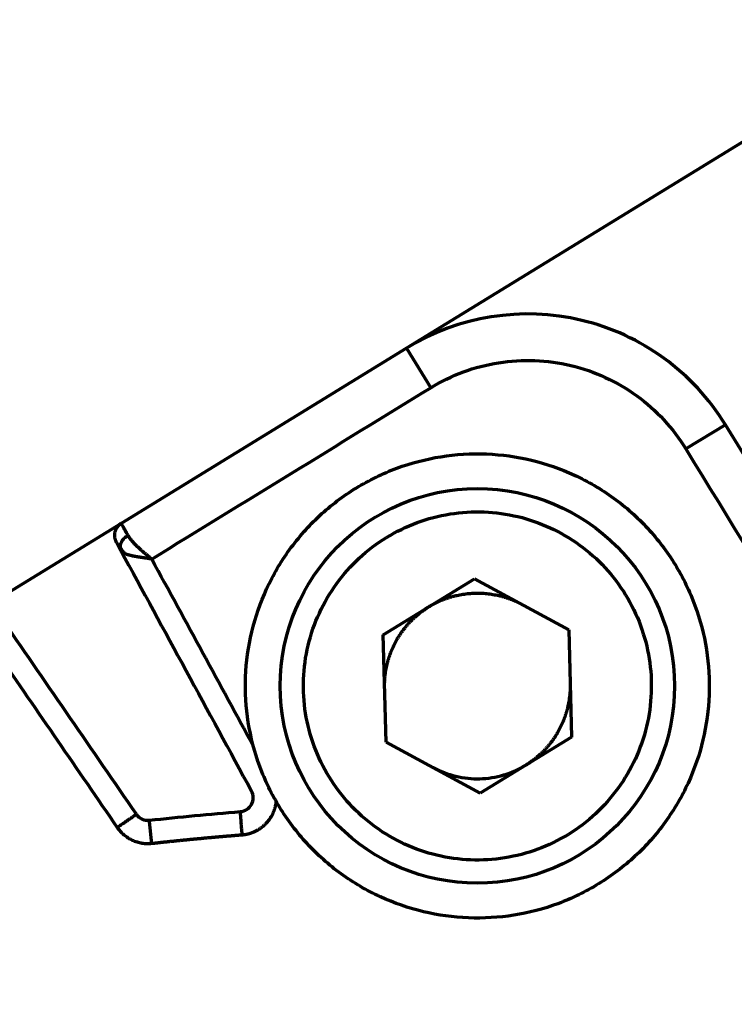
# Model space of a CAD drawing. Header units: millimetres. Extents: x -170 to 6906, y -2212 to 4257.
# Tile 120 of 256: x 4763 to 4778, y -1181 to -1159. Entities that reach past the tile are written whole.
import ezdxf

# ---------------------------------------------------------------- set-up
doc = ezdxf.new("R2010")
doc.units = ezdxf.units.MM
doc.layers.add('1', color=7, linetype='Continuous', true_color=0xffffff)
doc.styles.add('PC_TEXTSTYLE', font='ISOCP.SHX', dxfattribs={"width": 0.707, "bigfont": 'GBCBIG.SHX'})
doc.dimstyles.new('GB_DIMSTYLE', dxfattribs={"dimtxt": 50, "dimasz": 40, "dimexe": 1, "dimexo": 0, "dimgap": 1.5, "dimtad": 1, "dimdec": 1, "dimdsep": 46, "dimtxsty": 'PC_TEXTSTYLE', "dimcen": 0, "dimclrd": 256, "dimclrt": 3, "dimadec": 1, "dimazin": 2, "dimtp": 0.1, "dimtm": 0.1, "dimtfac": 0.71, "dimtdec": 1, "dimtmove": 0, "dimatfit": 3, "dimfxl": 1, "dimtfill": 1, "dimarcsym": 0})

# ---------------------------------------------------------------- blocks, each defined once
blk = doc.blocks.new('*D40')
at = {"lineweight": -2, "transparency": 16777216}
for p, q in [((5298.604, -811.424), (5142.709, -938.982)), ((4772.638, -1241.784), (5111.751, -964.312))]:
    blk.add_line(p, q, dxfattribs=at)
at = {"lineweight": 18, "transparency": 16777216}
blk.add_solid([(5138.487, -933.822), (5146.931, -944.141), (5111.751, -964.312)], dxfattribs=at)
at = {"layer": 'Defpoints', "color": 0, "lineweight": 18, "transparency": 16777216}
for p in [(5111.751, -964.312), (4772.638, -1241.784)]:
    blk.add_point(p, dxfattribs=at)
at = {"color": 3, "lineweight": 18, "transparency": 16777216, "insert": (5244.525, -821.426), "char_height": 50, "attachment_point": 5, "rotation": 39.291, "style": 'PC_TEXTSTYLE', "bg_fill": 3, "box_fill_scale": 1.1, "bg_fill_color": 256, "bg_fill_true_color": 13158600, "bg_fill_transparency": 0}
blk.add_mtext('R625', dxfattribs=at)

msp = doc.modelspace()

# ---------------------------------------------------------------- linework, layer by layer
at = {"color": 0, "lineweight": 18}
msp.add_arc((4772.638, -1241.784), 438.165, 198.70552, 161.36953, dxfattribs=at)
at = {"layer": '1', "color": 0, "linetype": 'Continuous', "lineweight": 70}
for p, q in [((4781.95, -1159.811), (4771.035, -1166.508)), ((4771.035, -1166.508), (4764.885, -1170.282)), ((4771.035, -1166.508), (4771.558, -1167.361)), ((4777.911, -1168.155), (4777.059, -1168.678)), ((4783.45, -1177.182), (4777.911, -1168.155)), ((4764.885, -1170.282), (4761.842, -1172.148)), ((4770.534, -1172.681), (4772.503, -1171.474)), ((4772.503, -1171.474), (4774.533, -1172.574)), ((4774.533, -1172.574), (4774.595, -1174.883)), ((4770.596, -1174.99), (4770.534, -1172.681)), ((4774.595, -1174.883), (4772.626, -1176.091)), ((4772.626, -1176.091), (4770.596, -1174.99))]:
    msp.add_line(p, q, dxfattribs=at)
msp.add_circle((4772.565, -1173.782), 4.25, dxfattribs=at)
for centre, radius, start, end in [((4772.638, -1241.784), 96.155, 43.96908, 90.65338), ((4772.638, -1241.784), 92.198, 45.82722, 90.65338), ((4772.638, -1241.784), 89.031, 46.47231, 92.98615), ((4772.638, -1241.784), 86, 47.14312, 175.23562), ((4773.649, -1170.77), 5, 31.5318, 121.5318), ((4767.432, -1176.19), 0.3, 274.5384, 28.5318), ((4765.461, -1176.377), 0.3, 214.5318, 276.2623)]:
    msp.add_arc(centre, radius, start, end, dxfattribs=at)
for points, knots in [([(4771.558, -1167.361), (4771.781, -1167.224), (4772.017, -1167.109), (4772.508, -1166.927), (4772.763, -1166.861), (4773.28, -1166.779), (4773.543, -1166.763), (4774.066, -1166.783), (4774.326, -1166.819), (4774.836, -1166.941), (4775.084, -1167.027), (4775.56, -1167.246), (4775.787, -1167.379), (4776.211, -1167.686), (4776.407, -1167.861), (4776.763, -1168.245), (4776.922, -1168.455), (4777.059, -1168.678)], [0, 0, 0, 0, 0.125, 0.125, 0.25, 0.25, 0.375, 0.375, 0.5, 0.5, 0.625, 0.625, 0.75, 0.75, 0.875, 0.875, 1, 1, 1, 1]), ([(4769.95, -1169.52), (4770.229, -1169.349), (4770.524, -1169.206), (4771.138, -1168.979), (4771.456, -1168.896), (4772.103, -1168.793), (4772.431, -1168.773), (4773.085, -1168.799), (4773.411, -1168.843), (4774.047, -1168.996), (4774.358, -1169.103), (4774.953, -1169.377), (4775.236, -1169.543), (4775.766, -1169.928), (4776.012, -1170.146), (4776.457, -1170.626), (4776.655, -1170.888), (4776.826, -1171.167)], [0, 0, 0, 0, 0.125, 0.125, 0.25, 0.25, 0.375, 0.375, 0.5, 0.5, 0.625, 0.625, 0.75, 0.75, 0.875, 0.875, 1, 1, 1, 1]), ([(4768.303, -1176.397), (4768.132, -1176.118), (4767.988, -1175.822), (4767.761, -1175.208), (4767.678, -1174.89), (4767.575, -1174.244), (4767.556, -1173.916), (4767.581, -1173.262), (4767.626, -1172.936), (4767.778, -1172.299), (4767.886, -1171.989), (4768.159, -1171.394), (4768.326, -1171.11), (4768.71, -1170.581), (4768.928, -1170.335), (4769.409, -1169.89), (4769.671, -1169.692), (4769.95, -1169.52)], [0, 0, 0, 0, 0.125, 0.125, 0.25, 0.25, 0.375, 0.375, 0.5, 0.5, 0.625, 0.625, 0.75, 0.75, 0.875, 0.875, 1, 1, 1, 1]), ([(4770.603, -1170.586), (4770.813, -1170.458), (4771.034, -1170.35), (4771.495, -1170.18), (4771.733, -1170.117), (4772.218, -1170.04), (4772.464, -1170.026), (4772.955, -1170.045), (4773.199, -1170.078), (4773.677, -1170.192), (4773.91, -1170.273), (4774.356, -1170.478), (4774.568, -1170.603), (4774.966, -1170.891), (4775.15, -1171.055), (4775.484, -1171.415), (4775.632, -1171.612), (4775.761, -1171.821)], [0, 0, 0, 0, 0.125, 0.125, 0.25, 0.25, 0.375, 0.375, 0.5, 0.5, 0.625, 0.625, 0.75, 0.75, 0.875, 0.875, 1, 1, 1, 1]), ([(4764.885, -1170.282), (4764.885, -1170.282), (4764.885, -1170.282), (4764.885, -1170.282), (4764.885, -1170.283), (4764.886, -1170.284), (4764.886, -1170.285), (4764.887, -1170.286), (4764.888, -1170.287), (4764.889, -1170.289), (4764.89, -1170.291), (4764.891, -1170.294), (4764.893, -1170.296), (4764.894, -1170.299), (4764.896, -1170.302), (4764.898, -1170.305), (4764.9, -1170.309), (4764.902, -1170.312), (4764.904, -1170.317), (4764.907, -1170.321), (4764.909, -1170.325), (4764.912, -1170.33), (4764.915, -1170.335), (4764.918, -1170.34), (4764.921, -1170.346), (4764.924, -1170.352), (4764.928, -1170.358), (4764.931, -1170.364), (4764.935, -1170.371), (4764.939, -1170.378), (4764.943, -1170.385), (4764.947, -1170.392), (4764.951, -1170.4), (4764.956, -1170.408), (4764.96, -1170.416), (4764.965, -1170.424), (4764.97, -1170.433), (4764.975, -1170.441), (4764.98, -1170.451), (4764.985, -1170.46), (4764.991, -1170.469), (4764.996, -1170.479), (4765.002, -1170.489), (4765.008, -1170.5), (4765.014, -1170.51), (4765.02, -1170.521), (4765.026, -1170.532), (4765.03, -1170.54), (4765.032, -1170.543)], [0, 0, 0, 0, 0.019277, 0.039896, 0.060568, 0.081293, 0.102072, 0.122904, 0.143789, 0.164728, 0.18572, 0.206765, 0.227864, 0.249016, 0.270222, 0.291481, 0.312793, 0.334159, 0.355578, 0.377051, 0.398577, 0.420156, 0.441789, 0.463475, 0.485215, 0.507008, 0.528855, 0.550755, 0.572709, 0.594716, 0.616777, 0.638891, 0.661059, 0.68328, 0.705554, 0.727883, 0.750265, 0.7727, 0.795189, 0.817731, 0.840327, 0.862977, 0.88568, 0.908437, 0.931247, 0.954111, 0.977029, 1, 1, 1, 1]), ([(4765.032, -1170.543), (4765.002, -1170.561), (4764.957, -1170.594), (4764.909, -1170.651), (4764.881, -1170.697), (4764.864, -1170.745), (4764.858, -1170.79), (4764.863, -1170.831), (4764.873, -1170.855), (4764.878, -1170.866)], [0, 0, 0, 0, 0.249355, 0.374464, 0.499573, 0.624681, 0.74979, 0.874899, 1, 1, 1, 1]), ([(4765.032, -1170.543), (4765.034, -1170.546), (4765.038, -1170.552), (4765.044, -1170.561), (4765.05, -1170.57), (4765.056, -1170.579), (4765.062, -1170.588), (4765.069, -1170.598), (4765.076, -1170.607), (4765.083, -1170.616), (4765.091, -1170.626), (4765.099, -1170.635), (4765.107, -1170.645), (4765.115, -1170.655), (4765.123, -1170.665), (4765.132, -1170.674), (4765.141, -1170.684), (4765.15, -1170.694), (4765.16, -1170.704), (4765.169, -1170.714), (4765.179, -1170.725), (4765.189, -1170.735), (4765.2, -1170.745), (4765.21, -1170.756), (4765.221, -1170.766), (4765.235, -1170.779), (4765.252, -1170.794), (4765.272, -1170.813), (4765.292, -1170.831), (4765.313, -1170.85), (4765.334, -1170.869), (4765.356, -1170.888), (4765.378, -1170.908), (4765.401, -1170.927), (4765.424, -1170.947), (4765.448, -1170.967), (4765.472, -1170.987), (4765.497, -1171.008), (4765.522, -1171.028), (4765.539, -1171.042), (4765.547, -1171.049)], [0, 0, 0, 0, 0.018205, 0.036497, 0.054878, 0.07335, 0.091916, 0.110578, 0.129338, 0.148199, 0.167163, 0.186231, 0.205407, 0.224692, 0.244089, 0.263599, 0.283224, 0.302966, 0.322828, 0.34281, 0.362916, 0.383147, 0.403504, 0.423989, 0.444605, 0.465352, 0.500948, 0.536935, 0.573315, 0.61009, 0.647263, 0.684834, 0.722807, 0.761183, 0.799963, 0.839151, 0.878746, 0.918752, 0.959169, 1, 1, 1, 1]), ([(4769.368, -1175.743), (4769.24, -1175.534), (4769.132, -1175.312), (4768.962, -1174.852), (4768.9, -1174.613), (4768.822, -1174.128), (4768.808, -1173.882), (4768.827, -1173.392), (4768.86, -1173.147), (4768.975, -1172.67), (4769.055, -1172.437), (4769.261, -1171.991), (4769.385, -1171.778), (4769.674, -1171.381), (4769.837, -1171.197), (4770.198, -1170.863), (4770.394, -1170.714), (4770.603, -1170.586)], [0, 0, 0, 0, 0.125, 0.125, 0.25, 0.25, 0.375, 0.375, 0.5, 0.5, 0.625, 0.625, 0.75, 0.75, 0.875, 0.875, 1, 1, 1, 1]), ([(4765.547, -1171.049), (4765.543, -1171.048), (4765.534, -1171.047), (4765.52, -1171.045), (4765.507, -1171.043), (4765.493, -1171.041), (4765.48, -1171.039), (4765.467, -1171.037), (4765.454, -1171.035), (4765.441, -1171.033), (4765.428, -1171.031), (4765.415, -1171.03), (4765.403, -1171.028), (4765.39, -1171.026), (4765.378, -1171.024), (4765.365, -1171.023), (4765.353, -1171.021), (4765.341, -1171.019), (4765.329, -1171.017), (4765.317, -1171.016), (4765.306, -1171.014), (4765.294, -1171.012), (4765.283, -1171.01), (4765.271, -1171.009), (4765.26, -1171.007), (4765.249, -1171.005), (4765.238, -1171.003), (4765.228, -1171.002), (4765.217, -1171), (4765.207, -1170.998), (4765.196, -1170.996), (4765.186, -1170.994), (4765.176, -1170.992), (4765.167, -1170.99), (4765.157, -1170.989), (4765.148, -1170.987), (4765.138, -1170.985), (4765.129, -1170.983), (4765.12, -1170.981), (4765.111, -1170.979), (4765.103, -1170.977), (4765.094, -1170.975), (4765.086, -1170.973), (4765.078, -1170.971), (4765.07, -1170.969), (4765.062, -1170.967), (4765.054, -1170.965), (4765.047, -1170.962), (4765.039, -1170.96), (4765.032, -1170.958), (4765.025, -1170.956), (4765.018, -1170.954), (4765.012, -1170.951), (4765.005, -1170.949), (4764.999, -1170.947), (4764.992, -1170.945), (4764.986, -1170.942), (4764.981, -1170.94), (4764.975, -1170.937), (4764.969, -1170.935), (4764.964, -1170.933), (4764.959, -1170.93), (4764.954, -1170.928), (4764.949, -1170.925), (4764.944, -1170.923), (4764.94, -1170.92), (4764.935, -1170.918), (4764.931, -1170.915), (4764.927, -1170.913), (4764.923, -1170.91), (4764.919, -1170.908), (4764.916, -1170.905), (4764.912, -1170.903), (4764.909, -1170.9), (4764.906, -1170.897), (4764.903, -1170.895), (4764.9, -1170.892), (4764.897, -1170.89), (4764.894, -1170.887), (4764.892, -1170.884), (4764.89, -1170.882), (4764.887, -1170.879), (4764.885, -1170.876), (4764.883, -1170.874), (4764.882, -1170.871), (4764.88, -1170.868), (4764.879, -1170.866), (4764.878, -1170.866)], [0, 0, 0, 0, 0.014823, 0.029571, 0.044244, 0.058842, 0.073366, 0.087815, 0.10219, 0.11649, 0.130716, 0.144867, 0.158944, 0.172947, 0.186875, 0.20073, 0.21451, 0.228216, 0.241849, 0.255407, 0.268891, 0.282302, 0.295639, 0.308903, 0.322092, 0.335209, 0.348251, 0.361221, 0.374117, 0.38694, 0.39969, 0.412366, 0.42497, 0.437501, 0.449959, 0.462344, 0.474656, 0.486896, 0.499063, 0.511158, 0.523181, 0.535131, 0.54701, 0.558816, 0.57055, 0.582212, 0.593803, 0.605322, 0.616769, 0.628145, 0.63945, 0.650683, 0.661845, 0.672936, 0.683956, 0.694906, 0.705785, 0.716593, 0.727331, 0.737999, 0.748596, 0.759123, 0.769581, 0.779969, 0.790287, 0.800536, 0.810715, 0.820825, 0.830866, 0.840839, 0.850742, 0.860577, 0.870344, 0.880043, 0.889673, 0.899236, 0.908731, 0.918158, 0.927518, 0.936811, 0.946037, 0.955197, 0.964289, 0.973316, 0.982276, 0.991171, 1, 1, 1, 1]), ([(4776.826, -1171.167), (4776.997, -1171.446), (4777.141, -1171.742), (4777.368, -1172.356), (4777.451, -1172.674), (4777.554, -1173.32), (4777.573, -1173.649), (4777.548, -1174.303), (4777.503, -1174.628), (4777.351, -1175.265), (4777.243, -1175.576), (4776.97, -1176.17), (4776.803, -1176.454), (4776.419, -1176.984), (4776.201, -1177.23), (4775.72, -1177.674), (4775.458, -1177.873), (4775.179, -1178.044)], [0, 0, 0, 0, 0.125, 0.125, 0.25, 0.25, 0.375, 0.375, 0.5, 0.5, 0.625, 0.625, 0.75, 0.75, 0.875, 0.875, 1, 1, 1, 1]), ([(4775.761, -1171.821), (4775.889, -1172.03), (4775.997, -1172.252), (4776.167, -1172.713), (4776.23, -1172.951), (4776.307, -1173.436), (4776.321, -1173.682), (4776.302, -1174.173), (4776.269, -1174.417), (4776.154, -1174.894), (4776.074, -1175.127), (4775.868, -1175.573), (4775.744, -1175.786), (4775.455, -1176.183), (4775.292, -1176.368), (4774.931, -1176.701), (4774.735, -1176.85), (4774.526, -1176.979)], [0, 0, 0, 0, 0.125, 0.125, 0.25, 0.25, 0.375, 0.375, 0.5, 0.5, 0.625, 0.625, 0.75, 0.75, 0.875, 0.875, 1, 1, 1, 1]), ([(4771.611, -1175.54), (4771.765, -1175.624), (4771.929, -1175.687), (4772.268, -1175.768), (4772.444, -1175.786), (4772.792, -1175.777), (4772.966, -1175.749), (4773.301, -1175.65), (4773.462, -1175.578), (4773.61, -1175.487)], [0, 0, 0, 0, 0.25, 0.25, 0.5, 0.5, 0.75, 0.75, 1, 1, 1, 1]), ([(4774.526, -1176.979), (4774.316, -1177.107), (4774.095, -1177.215), (4773.634, -1177.385), (4773.396, -1177.447), (4772.911, -1177.524), (4772.665, -1177.539), (4772.174, -1177.52), (4771.93, -1177.486), (4771.452, -1177.372), (4771.219, -1177.291), (4770.774, -1177.086), (4770.561, -1176.961), (4770.163, -1176.673), (4769.979, -1176.509), (4769.646, -1176.149), (4769.497, -1175.953), (4769.368, -1175.743)], [0, 0, 0, 0, 0.125, 0.125, 0.25, 0.25, 0.375, 0.375, 0.5, 0.5, 0.625, 0.625, 0.75, 0.75, 0.875, 0.875, 1, 1, 1, 1]), ([(4775.179, -1178.044), (4774.9, -1178.215), (4774.605, -1178.359), (4773.991, -1178.586), (4773.673, -1178.669), (4773.026, -1178.772), (4772.698, -1178.791), (4772.044, -1178.766), (4771.718, -1178.721), (4771.082, -1178.568), (4770.771, -1178.461), (4770.176, -1178.187), (4769.893, -1178.021), (4769.363, -1177.637), (4769.117, -1177.418), (4768.673, -1176.938), (4768.474, -1176.676), (4768.303, -1176.397)], [0, 0, 0, 0, 0.125, 0.125, 0.25, 0.25, 0.375, 0.375, 0.5, 0.5, 0.625, 0.625, 0.75, 0.75, 0.875, 0.875, 1, 1, 1, 1]), ([(4764.802, -1176.83), (4764.829, -1176.812), (4764.856, -1176.793), (4764.909, -1176.757), (4764.935, -1176.739), (4764.984, -1176.705), (4765.008, -1176.688), (4765.053, -1176.657), (4765.074, -1176.643), (4765.112, -1176.617), (4765.129, -1176.605), (4765.159, -1176.584), (4765.172, -1176.575), (4765.193, -1176.561), (4765.201, -1176.556), (4765.211, -1176.549), (4765.214, -1176.547), (4765.214, -1176.547)], [0, 0, 0, 0, 0.125, 0.125, 0.25, 0.25, 0.375, 0.375, 0.5, 0.5, 0.625, 0.625, 0.75, 0.75, 0.875, 0.875, 1, 1, 1, 1]), ([(4767.495, -1176.988), (4767.492, -1176.953), (4767.49, -1176.919), (4767.484, -1176.852), (4767.482, -1176.82), (4767.477, -1176.759), (4767.475, -1176.731), (4767.471, -1176.679), (4767.469, -1176.656), (4767.465, -1176.615), (4767.464, -1176.595), (4767.461, -1176.559), (4767.46, -1176.544), (4767.458, -1176.517), (4767.457, -1176.507), (4767.456, -1176.493), (4767.456, -1176.49), (4767.456, -1176.489)], [0, 0, 0, 0, 0.125395, 0.125395, 0.25079, 0.25079, 0.376185, 0.376185, 0.501581, 0.501581, 0.626976, 0.626976, 0.752371, 0.752371, 0.877766, 0.877766, 1, 1, 1, 1]), ([(4764.802, -1176.83), (4764.821, -1176.858), (4764.843, -1176.886), (4764.89, -1176.938), (4764.915, -1176.963), (4764.97, -1177.009), (4764.999, -1177.031), (4765.061, -1177.07), (4765.093, -1177.088), (4765.16, -1177.119), (4765.194, -1177.132), (4765.264, -1177.153), (4765.299, -1177.161), (4765.371, -1177.172), (4765.406, -1177.176), (4765.476, -1177.177), (4765.511, -1177.176), (4765.545, -1177.172)], [0, 0, 0, 0, 0.125, 0.125, 0.25, 0.25, 0.375, 0.375, 0.5, 0.5, 0.625, 0.625, 0.75, 0.75, 0.875, 0.875, 1, 1, 1, 1]), ([(4765.545, -1177.172), (4765.545, -1177.17), (4765.545, -1177.166), (4765.544, -1177.16), (4765.543, -1177.155), (4765.543, -1177.149), (4765.542, -1177.142), (4765.542, -1177.136), (4765.541, -1177.13), (4765.541, -1177.124), (4765.54, -1177.118), (4765.539, -1177.112), (4765.539, -1177.105), (4765.538, -1177.099), (4765.537, -1177.092), (4765.537, -1177.086), (4765.536, -1177.079), (4765.535, -1177.073), (4765.535, -1177.066), (4765.534, -1177.06), (4765.534, -1177.053), (4765.533, -1177.047), (4765.532, -1177.04), (4765.532, -1177.033), (4765.531, -1177.027), (4765.53, -1177.02), (4765.529, -1177.013), (4765.529, -1177.007), (4765.528, -1177), (4765.527, -1176.993), (4765.527, -1176.987), (4765.526, -1176.98), (4765.525, -1176.973), (4765.525, -1176.967), (4765.524, -1176.96), (4765.523, -1176.953), (4765.523, -1176.947), (4765.522, -1176.94), (4765.521, -1176.934), (4765.521, -1176.927), (4765.52, -1176.921), (4765.519, -1176.914), (4765.519, -1176.908), (4765.518, -1176.901), (4765.517, -1176.895), (4765.517, -1176.889), (4765.516, -1176.882), (4765.515, -1176.876), (4765.515, -1176.87), (4765.514, -1176.864), (4765.513, -1176.858), (4765.513, -1176.852), (4765.512, -1176.846), (4765.512, -1176.841), (4765.511, -1176.835), (4765.51, -1176.829), (4765.51, -1176.824), (4765.509, -1176.818), (4765.509, -1176.813), (4765.508, -1176.808), (4765.507, -1176.802), (4765.507, -1176.797), (4765.506, -1176.791), (4765.506, -1176.786), (4765.505, -1176.781), (4765.505, -1176.776), (4765.504, -1176.771), (4765.504, -1176.766), (4765.503, -1176.761), (4765.502, -1176.756), (4765.502, -1176.751), (4765.501, -1176.746), (4765.501, -1176.741), (4765.5, -1176.737), (4765.5, -1176.732), (4765.499, -1176.728), (4765.499, -1176.724), (4765.499, -1176.72), (4765.498, -1176.716), (4765.498, -1176.712), (4765.497, -1176.708), (4765.497, -1176.705), (4765.497, -1176.701), (4765.496, -1176.698), (4765.496, -1176.695), (4765.496, -1176.692), (4765.495, -1176.689), (4765.495, -1176.687), (4765.495, -1176.685), (4765.495, -1176.683), (4765.494, -1176.681), (4765.494, -1176.679), (4765.494, -1176.678), (4765.494, -1176.677), (4765.494, -1176.676), (4765.494, -1176.675), (4765.494, -1176.675), (4765.494, -1176.675), (4765.494, -1176.675)], [0, 0, 0, 0, 0.007463, 0.015, 0.02261, 0.030293, 0.038048, 0.045874, 0.053772, 0.06174, 0.069776, 0.077882, 0.086055, 0.094295, 0.102602, 0.110973, 0.119408, 0.127907, 0.136467, 0.145089, 0.15377, 0.162511, 0.171309, 0.180163, 0.189073, 0.198036, 0.207053, 0.21612, 0.225237, 0.234403, 0.243616, 0.252875, 0.262178, 0.271523, 0.28091, 0.290336, 0.2998, 0.3093, 0.318835, 0.328403, 0.338003, 0.347632, 0.357288, 0.366972, 0.376679, 0.386409, 0.39616, 0.405931, 0.415718, 0.425521, 0.435338, 0.445166, 0.455005, 0.464852, 0.474705, 0.484563, 0.494424, 0.504295, 0.514269, 0.524371, 0.534602, 0.544963, 0.555453, 0.566073, 0.576824, 0.587705, 0.598718, 0.609861, 0.621135, 0.63254, 0.644076, 0.655742, 0.667538, 0.679464, 0.691518, 0.703701, 0.716011, 0.728447, 0.741008, 0.753694, 0.766502, 0.779432, 0.792482, 0.805649, 0.818933, 0.832331, 0.845841, 0.859461, 0.873188, 0.88702, 0.900955, 0.914988, 0.929118, 0.943342, 0.957655, 0.972055, 0.986538, 1, 1, 1, 1])]:
    msp.add_open_spline(points, degree=3, knots=knots, dxfattribs=at)
for points, degree in [([(4765.547, -1171.049), (4767.551, -1169.819), (4769.554, -1168.59), (4771.558, -1167.361)], 3), ([(4777.059, -1168.678), (4778.928, -1171.724), (4780.796, -1174.769), (4782.665, -1177.815)], 3), ([(4764.778, -1170.681), (4764.778, -1170.681), (4764.815, -1170.748), (4764.878, -1170.866)], 3), ([(4764.858, -1170.786), (4764.899, -1170.875), (4764.976, -1170.94)], 2), ([(4764.878, -1170.866), (4765.348, -1171.729), (4766.287, -1173.456), (4767.226, -1175.183), (4767.695, -1176.047)], 3), ([(4767.733, -1175.069), (4767.004, -1173.729), (4766.276, -1172.389), (4765.547, -1171.049)], 3), ([(4771.519, -1172.077), (4771.742, -1171.94), (4772.25, -1171.79), (4772.773, -1171.776), (4773.288, -1171.899), (4773.518, -1172.024)], 2), ([(4770.565, -1173.836), (4770.558, -1173.573), (4770.681, -1173.059), (4770.932, -1172.597), (4771.294, -1172.215), (4771.519, -1172.077)], 2), ([(4765.214, -1176.547), (4764.739, -1175.857), (4763.79, -1174.477), (4762.84, -1173.097), (4762.366, -1172.407)], 3), ([(4762.226, -1173.086), (4763.085, -1174.334), (4763.943, -1175.582), (4764.802, -1176.83)], 3), ([(4774.564, -1173.729), (4774.571, -1173.992), (4774.448, -1174.505), (4774.197, -1174.967), (4773.835, -1175.349), (4773.61, -1175.487)], 2), ([(4765.494, -1176.675), (4766.147, -1176.603), (4766.801, -1176.541), (4767.456, -1176.489)], 3)]:
    msp.add_open_spline(points, degree=degree, dxfattribs=at)
for points, weights in [([(4764.885, -1170.282), (4764.741, -1170.37), (4764.697, -1170.533), (4764.778, -1170.681)], [0.999999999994, 0.816916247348, 0.816916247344, 0.999999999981]), ([(4767.85, -1176.872), (4768.066, -1176.74), (4768.202, -1176.525), (4768.228, -1176.271)], [0.704800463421, 0.64974870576, 0.642830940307, 0.684047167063])]:
    msp.add_rational_spline(points, weights, degree=3, dxfattribs=at)
for points, weights, knots in [([(4765.545, -1177.172), (4765.546, -1177.172), (4765.547, -1177.172), (4766.196, -1177.101), (4766.845, -1177.039), (4767.495, -1176.988)], [0.851405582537, 0.851405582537, 0.851405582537, 0.851341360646, 0.851341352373, 0.851405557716], [0, 0, 0, 0, 0.001595, 0.001595, 1, 1, 1, 1]), ([(4767.495, -1176.988), (4767.495, -1176.988), (4767.495, -1176.988), (4767.618, -1176.978), (4767.739, -1176.941), (4767.85, -1176.872)], [0.851405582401, 0.851405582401, 0.851405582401, 0.785968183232, 0.737099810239, 0.704800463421], [0, 0, 0, 0, 0.000741, 0.000741, 1, 1, 1, 1])]:
    msp.add_rational_spline(points, weights, degree=3, knots=knots, dxfattribs=at)

# ---------------------------------------------------------------- next in the draw order: dimensions: what is measured, and where the dimension line sits
at = {"lineweight": 18}
dim = msp.add_radius_dim(center=(4772.638, -1241.784), mpoint=(5111.751, -964.312), text='R625', dimstyle='GB_DIMSTYLE', dxfattribs=at)
dim.commit()
dim.dimension.update_dxf_attribs({"geometry": '*D40', "text_midpoint": (5261.31, -841.939), "dimtype": 164})

doc.saveas('drawing.dxf')
